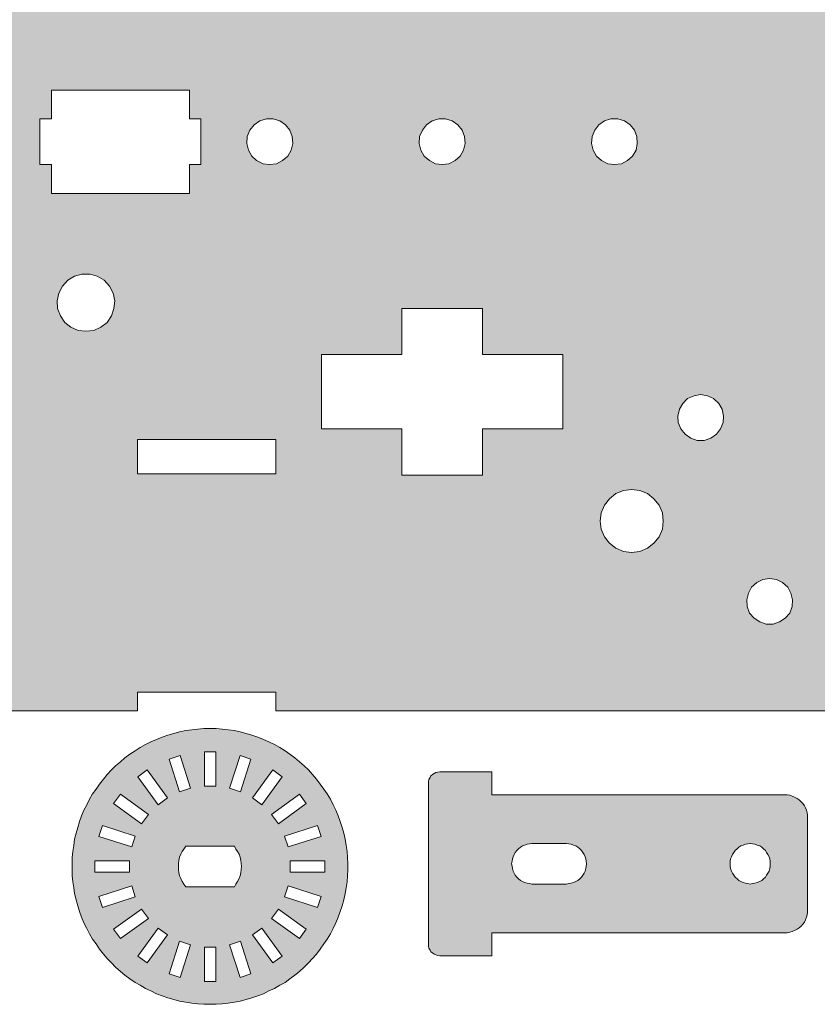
# Model space of a CAD drawing. Header units: inches. Extents: x 53 to 263, y 30 to 180.
# Tile 2 of 4: x 148 to 218, y 30 to 115. Entities that reach past the tile are written whole.
import ezdxf

# ---------------------------------------------------------------- set-up
doc = ezdxf.new("R2010")
doc.units = ezdxf.units.IN
doc.header["$MEASUREMENT"] = 0
doc.layers.add('Layer 1', color=7, linetype='Continuous')

msp = doc.modelspace()

# ---------------------------------------------------------------- hatches: boundary and pattern name
at = {"layer": 'Layer 1', "true_color": 0x231f20}
h = msp.add_hatch(color=250, dxfattribs=at)
h.dxf.hatch_style = 2
h.paths.add_polyline_path([(262.537, 108.268), (262.431, 111.901), (262.22, 115.535), (261.937, 119.133), (261.585, 122.731), (261.161, 126.224), (260.667, 129.716), (260.068, 133.138), (259.433, 136.454), (258.692, 139.735), (257.881, 142.91), (257.034, 146.015), (256.081, 148.978), (255.094, 151.871), (254.035, 154.658), (252.906, 157.304), (251.742, 159.808), (250.507, 162.207), (249.237, 164.465), (247.932, 166.546), (246.556, 168.522), (245.145, 170.321), (243.699, 171.944), (242.217, 173.461), (240.7, 174.766), (239.183, 175.895), (237.596, 176.883), (236.044, 177.694), (234.421, 178.294), (232.833, 178.753), (231.211, 179.035), (229.588, 179.105), (229.588, 154.129), (170.603, 154.129), (170.603, 152.506), (158.574, 152.506), (158.574, 154.129), (65.581, 154.129), (64.805, 154.023), (64.029, 153.741), (63.253, 153.317), (62.477, 152.682), (61.736, 151.871), (60.995, 150.883), (60.254, 149.754), (59.549, 148.449), (58.879, 146.967), (58.208, 145.344), (57.573, 143.581), (56.974, 141.676), (56.409, 139.629), (55.845, 137.442), (55.351, 135.149), (54.892, 132.75), (54.469, 130.21), (54.081, 127.635), (53.728, 124.919), (53.446, 122.167), (53.164, 119.345), (52.952, 116.452), (52.811, 113.524), (52.67, 110.596), (52.599, 107.597), (52.599, 104.599), (52.599, 101.635), (52.67, 98.637), (52.811, 95.709), (52.952, 92.781), (53.164, 89.888), (53.446, 87.066), (53.728, 84.314), (54.081, 81.597), (54.469, 79.022), (54.892, 76.482), (55.351, 74.083), (55.845, 71.79), (56.409, 69.603), (56.974, 67.557), (57.573, 65.652), (58.208, 63.888), (58.879, 62.265), (59.549, 60.784), (60.254, 59.478), (60.995, 58.314), (61.736, 57.362), (62.477, 56.55), (63.253, 55.915), (64.029, 55.492), (64.805, 55.21), (65.581, 55.104), (158.574, 55.104), (158.574, 56.727), (170.603, 56.727), (170.603, 55.104), (229.588, 55.104), (229.588, 30.127), (231.211, 30.198), (232.833, 30.48), (234.421, 30.903), (236.044, 31.538), (237.596, 32.35), (239.183, 33.337), (240.7, 34.466), (242.217, 35.772), (243.699, 37.253), (245.145, 38.911), (246.556, 40.711), (247.932, 42.686), (249.237, 44.768), (250.507, 47.025), (251.742, 49.424), (252.906, 51.929), (254.035, 54.575), (255.094, 57.362), (256.081, 60.219), (257.034, 63.218), (257.881, 66.322), (258.692, 69.497), (259.433, 72.778), (260.068, 76.094), (260.667, 79.516), (261.161, 82.973), (261.585, 86.501), (261.937, 90.064), (262.22, 93.698), (262.431, 97.296), (262.537, 100.965), (262.572, 104.599)])
h.paths.add_polyline_path([(56.656, 119.556), (56.868, 120.121), (57.221, 120.579), (57.714, 120.932), (58.279, 121.109), (58.879, 121.109), (59.443, 120.932), (59.937, 120.579), (60.325, 120.121), (60.537, 119.556), (60.572, 118.957), (60.466, 118.392), (60.149, 117.863), (59.725, 117.475), (59.161, 117.193), (58.596, 117.122), (57.997, 117.193), (57.468, 117.475), (57.009, 117.863), (56.727, 118.392), (56.586, 118.957)])
h.paths.add_polyline_path([(59.902, 110.878), (59.549, 110.455), (59.09, 110.208), (58.596, 110.102), (58.067, 110.208), (57.609, 110.455), (57.291, 110.878), (57.115, 111.337), (57.115, 111.866), (57.291, 112.36), (57.609, 112.748), (58.067, 113.03), (58.596, 113.101), (59.09, 113.03), (59.549, 112.748), (59.902, 112.36), (60.078, 111.866), (60.078, 111.337)])
h.paths.add_polyline_path([(60.078, 97.861), (60.078, 97.367), (59.902, 96.873), (59.549, 96.449), (59.09, 96.203), (58.596, 96.132), (58.067, 96.203), (57.609, 96.449), (57.291, 96.873), (57.115, 97.367), (57.115, 97.861), (57.291, 98.354), (57.609, 98.778), (58.067, 99.025), (58.596, 99.131), (59.09, 99.025), (59.549, 98.778), (59.902, 98.354)])
h.paths.add_polyline_path([(57.468, 88.477), (57.009, 88.865), (56.727, 89.394), (56.586, 89.958), (56.656, 90.558), (56.868, 91.122), (57.221, 91.581), (57.714, 91.934), (58.279, 92.075), (58.879, 92.075), (59.443, 91.934), (59.937, 91.581), (60.325, 91.122), (60.537, 90.558), (60.572, 89.958), (60.466, 89.394), (60.149, 88.865), (59.725, 88.477), (59.161, 88.194), (58.596, 88.124), (57.997, 88.194)])
h.paths.add_polyline_path([(61.454, 77.399), (61.136, 76.87), (60.713, 76.447), (60.184, 76.2), (59.584, 76.129), (58.984, 76.2), (58.455, 76.447), (58.032, 76.87), (57.714, 77.399), (57.609, 77.964), (57.644, 78.564), (57.856, 79.128), (58.244, 79.587), (58.737, 79.904), (59.302, 80.081), (59.902, 80.081), (60.466, 79.904), (60.96, 79.587), (61.313, 79.128), (61.524, 78.564), (61.595, 77.964)])
h.paths.add_polyline_path([(61.524, 130.669), (61.313, 130.104), (60.96, 129.646), (60.466, 129.328), (59.902, 129.152), (59.302, 129.152), (58.737, 129.328), (58.244, 129.646), (57.856, 130.104), (57.644, 130.669), (57.609, 131.269), (57.714, 131.833), (58.032, 132.362), (58.455, 132.75), (58.984, 133.032), (59.584, 133.103), (60.184, 133.032), (60.713, 132.75), (61.136, 132.362), (61.454, 131.833), (61.595, 131.269)])
h.paths.add_polyline_path([(246.204, 157.974), (246.415, 158.468), (246.733, 158.856), (247.191, 159.103), (247.685, 159.209), (248.214, 159.103), (248.673, 158.856), (248.991, 158.468), (249.167, 157.974), (249.167, 157.445), (248.991, 156.951), (248.673, 156.563), (248.214, 156.316), (247.685, 156.21), (247.191, 156.316), (246.733, 156.563), (246.415, 156.951), (246.204, 157.445)])
h.paths.add_polyline_path([(243.064, 164.218), (243.24, 164.712), (243.593, 165.1), (244.016, 165.382), (244.546, 165.453), (245.075, 165.382), (245.498, 165.1), (245.851, 164.712), (246.027, 164.218), (246.027, 163.689), (245.851, 163.195), (245.498, 162.807), (245.075, 162.56), (244.546, 162.454), (244.016, 162.56), (243.593, 162.807), (243.24, 163.195), (243.064, 163.689)])
h.paths.add_polyline_path([(234.139, 168.734), (234.35, 169.228), (234.703, 169.616), (235.162, 169.827), (235.691, 169.898), (236.185, 169.792), (236.608, 169.51), (236.926, 169.086), (250.437, 142.275), (250.578, 141.781), (250.543, 141.287), (250.331, 140.794), (249.978, 140.406), (249.52, 140.194), (248.991, 140.123), (248.497, 140.229), (248.073, 140.511), (247.756, 140.935), (234.244, 167.746), (234.103, 168.24)])
h.paths.add_polyline_path([(250.825, 135.925), (251.248, 135.572), (251.495, 135.114), (251.601, 134.62), (251.601, 74.612), (251.495, 74.119), (251.248, 73.66), (250.825, 73.307), (250.366, 73.131), (249.837, 73.131), (249.343, 73.307), (248.955, 73.66), (248.673, 74.119), (248.602, 74.612), (248.602, 134.62), (248.673, 135.114), (248.955, 135.572), (249.343, 135.925), (249.837, 136.102), (250.366, 136.102)])
h.paths.add_polyline_path([(246.944, 127.882), (246.662, 127.353), (246.204, 126.965), (245.674, 126.718), (245.075, 126.612), (244.51, 126.718), (243.946, 126.965), (243.522, 127.353), (243.24, 127.882), (243.099, 128.482), (243.134, 129.046), (243.346, 129.611), (243.734, 130.069), (244.228, 130.422), (244.792, 130.598), (245.392, 130.598), (245.957, 130.422), (246.451, 130.069), (246.803, 129.611), (247.05, 129.046), (247.086, 128.482)])
h.paths.add_polyline_path([(247.086, 80.751), (247.05, 80.186), (246.803, 79.622), (246.451, 79.163), (245.957, 78.811), (245.392, 78.634), (244.792, 78.634), (244.228, 78.811), (243.734, 79.163), (243.346, 79.622), (243.134, 80.186), (243.099, 80.751), (243.24, 81.351), (243.522, 81.844), (243.946, 82.268), (244.51, 82.515), (245.075, 82.621), (245.674, 82.515), (246.204, 82.268), (246.662, 81.844), (246.944, 81.351)])
h.paths.add_polyline_path([(238.442, 152.576), (238.442, 152.047), (238.266, 151.553), (237.949, 151.165), (237.49, 150.883), (236.996, 150.812), (236.467, 150.883), (236.008, 151.165), (235.691, 151.553), (235.514, 152.047), (235.514, 152.576), (235.691, 153.07), (236.008, 153.458), (236.467, 153.705), (236.996, 153.811), (237.49, 153.705), (237.949, 153.458), (238.266, 153.07)])
h.paths.add_polyline_path([(232.339, 158.821), (232.516, 159.314), (232.869, 159.703), (233.327, 159.985), (233.821, 160.055), (234.35, 159.985), (234.809, 159.703), (235.126, 159.314), (235.303, 158.821), (235.303, 158.291), (235.126, 157.797), (234.809, 157.409), (234.35, 157.162), (233.821, 157.057), (233.327, 157.162), (232.869, 157.409), (232.516, 157.797), (232.339, 158.291)])
h.paths.add_polyline_path([(225.072, 147.602), (234.103, 147.602), (234.103, 143.122), (225.072, 143.122)])
h.paths.add_polyline_path([(225.072, 139.629), (234.103, 139.629), (234.103, 135.114), (225.072, 135.114)])
h.paths.add_polyline_path([(225.072, 131.621), (234.103, 131.621), (234.103, 127.106), (225.072, 127.106)])
h.paths.add_polyline_path([(158.574, 133.526), (170.603, 133.526), (170.603, 130.528), (158.574, 130.528)])
h.paths.add_polyline_path([(151.73, 119.451), (152.047, 120.05), (152.506, 120.544), (153.106, 120.897), (153.741, 121.109), (154.446, 121.109), (155.081, 120.897), (155.681, 120.544), (156.139, 120.05), (156.457, 119.451), (156.598, 118.78), (156.528, 118.11), (156.316, 117.475), (155.928, 116.911), (155.399, 116.487), (154.764, 116.205), (154.093, 116.099), (153.423, 116.205), (152.788, 116.487), (152.259, 116.911), (151.871, 117.475), (151.624, 118.11), (151.589, 118.78)])
h.paths.add_polyline_path([(112.995, 149.825), (113.312, 150.283), (113.771, 150.636), (114.3, 150.848), (114.864, 150.848), (115.429, 150.636), (115.887, 150.283), (116.205, 149.825), (116.346, 149.26), (116.276, 148.696), (116.064, 148.167), (115.676, 147.743), (115.147, 147.461), (114.582, 147.355), (114.018, 147.461), (113.524, 147.743), (113.136, 148.167), (112.889, 148.696), (112.854, 149.26)])
h.paths.add_polyline_path([(65.652, 149.543), (65.864, 150.107), (66.216, 150.566), (66.71, 150.918), (67.275, 151.095), (67.874, 151.095), (68.439, 150.918), (68.933, 150.566), (69.321, 150.107), (69.532, 149.543), (69.568, 148.978), (69.462, 148.378), (69.144, 147.884), (68.721, 147.461), (68.192, 147.214), (67.592, 147.108), (66.993, 147.214), (66.463, 147.461), (66.04, 147.884), (65.722, 148.378), (65.581, 148.978)])
h.paths.add_polyline_path([(69.532, 59.655), (69.321, 59.126), (68.933, 58.632), (68.439, 58.314), (67.874, 58.138), (67.275, 58.138), (66.71, 58.314), (66.216, 58.632), (65.864, 59.126), (65.652, 59.655), (65.581, 60.254), (65.722, 60.854), (66.04, 61.348), (66.463, 61.771), (66.993, 62.018), (67.592, 62.124), (68.192, 62.018), (68.721, 61.771), (69.144, 61.348), (69.462, 60.854), (69.568, 60.254)])
h.paths.add_polyline_path([(71.579, 84.349), (71.402, 83.855), (71.049, 83.467), (70.591, 83.22), (70.097, 83.114), (69.568, 83.22), (69.109, 83.467), (68.792, 83.855), (68.615, 84.349), (68.615, 84.878), (68.792, 85.372), (69.109, 85.76), (69.568, 86.007), (70.097, 86.113), (70.591, 86.007), (71.049, 85.76), (71.402, 85.372), (71.579, 84.878)])
h.paths.add_polyline_path([(71.579, 124.354), (71.402, 123.86), (71.049, 123.472), (70.591, 123.19), (70.097, 123.119), (69.568, 123.19), (69.109, 123.472), (68.792, 123.86), (68.615, 124.354), (68.615, 124.883), (68.792, 125.377), (69.109, 125.765), (69.568, 126.012), (70.097, 126.118), (70.591, 126.012), (71.049, 125.765), (71.402, 125.377), (71.579, 124.883)])
h.paths.add_polyline_path([(83.467, 89.394), (83.15, 88.865), (82.726, 88.477), (82.162, 88.194), (81.597, 88.124), (80.998, 88.194), (80.469, 88.477), (80.01, 88.865), (79.728, 89.394), (79.587, 89.958), (79.622, 90.558), (79.869, 91.122), (80.222, 91.581), (80.716, 91.934), (81.28, 92.075), (81.88, 92.075), (82.444, 91.934), (82.938, 91.581), (83.326, 91.122), (83.538, 90.558), (83.573, 89.958)])
h.paths.add_polyline_path([(83.467, 118.392), (83.15, 117.863), (82.726, 117.475), (82.162, 117.193), (81.597, 117.122), (80.998, 117.193), (80.469, 117.475), (80.01, 117.863), (79.728, 118.392), (79.587, 118.957), (79.622, 119.556), (79.869, 120.121), (80.222, 120.579), (80.716, 120.932), (81.28, 121.109), (81.88, 121.109), (82.444, 120.932), (82.938, 120.579), (83.326, 120.121), (83.538, 119.556), (83.573, 118.957)])
h.paths.add_polyline_path([(95.003, 61.101), (89.994, 61.101), (89.994, 70.097), (95.003, 70.097)])
h.paths.add_polyline_path([(95.003, 139.1), (89.994, 139.1), (89.994, 148.131), (95.003, 148.131)])
h.paths.add_polyline_path([(102.976, 61.101), (98.002, 61.101), (98.002, 70.097), (102.976, 70.097)])
h.paths.add_polyline_path([(102.976, 139.1), (98.002, 139.1), (98.002, 148.131), (102.976, 148.131)])
h.paths.add_polyline_path([(110.984, 61.101), (105.974, 61.101), (105.974, 70.097), (110.984, 70.097)])
h.paths.add_polyline_path([(110.984, 139.1), (105.974, 139.1), (105.974, 148.131), (110.984, 148.131)])
h.paths.add_polyline_path([(116.205, 59.408), (115.887, 58.914), (115.429, 58.561), (114.864, 58.385), (114.3, 58.385), (113.771, 58.561), (113.312, 58.914), (112.995, 59.408), (112.854, 59.972), (112.889, 60.537), (113.136, 61.066), (113.524, 61.489), (114.018, 61.771), (114.582, 61.877), (115.147, 61.771), (115.676, 61.489), (116.064, 61.066), (116.276, 60.537), (116.346, 59.972)])
h.paths.add_polyline_path([(118.075, 81.597), (118.004, 81.104), (117.722, 80.645), (117.334, 80.328), (116.84, 80.151), (116.311, 80.151), (115.852, 80.328), (115.429, 80.645), (115.182, 81.104), (115.076, 81.597), (115.076, 91.616), (115.182, 92.11), (115.429, 92.569), (115.852, 92.922), (116.311, 93.098), (116.84, 93.098), (117.334, 92.922), (117.722, 92.569), (118.004, 92.11), (118.075, 91.616)])
h.paths.add_polyline_path([(118.075, 117.616), (118.004, 117.087), (117.722, 116.664), (117.334, 116.311), (116.84, 116.134), (116.311, 116.134), (115.852, 116.311), (115.429, 116.664), (115.182, 117.087), (115.076, 117.616), (115.076, 127.6), (115.182, 128.129), (115.429, 128.587), (115.852, 128.905), (116.311, 129.081), (116.84, 129.081), (117.334, 128.905), (117.722, 128.587), (118.004, 128.129), (118.075, 127.6)])
h.paths.add_polyline_path([(126.436, 66.287), (126.118, 65.687), (125.659, 65.158), (125.095, 64.805), (124.425, 64.629), (123.754, 64.629), (123.084, 64.805), (122.52, 65.158), (122.061, 65.687), (121.744, 66.287), (121.603, 66.957), (121.638, 67.628), (121.885, 68.262), (122.273, 68.827), (122.802, 69.25), (123.402, 69.532), (124.072, 69.603), (124.778, 69.532), (125.377, 69.25), (125.906, 68.827), (126.294, 68.262), (126.541, 67.628), (126.577, 66.957)])
h.paths.add_polyline_path([(126.541, 141.605), (126.294, 140.97), (125.906, 140.406), (125.377, 139.982), (124.778, 139.7), (124.072, 139.629), (123.402, 139.7), (122.802, 139.982), (122.273, 140.406), (121.885, 140.97), (121.638, 141.605), (121.603, 142.275), (121.744, 142.946), (122.061, 143.545), (122.52, 144.039), (123.084, 144.392), (123.754, 144.604), (124.425, 144.604), (125.095, 144.392), (125.659, 144.039), (126.118, 143.545), (126.436, 142.946), (126.577, 142.275)])
h.paths.add_polyline_path([(130.175, 59.408), (129.893, 58.914), (129.434, 58.561), (128.87, 58.385), (128.305, 58.385), (127.741, 58.561), (127.318, 58.914), (127, 59.408), (126.859, 59.972), (126.894, 60.537), (127.141, 61.066), (127.529, 61.489), (128.023, 61.771), (128.587, 61.877), (129.152, 61.771), (129.646, 61.489), (130.069, 61.066), (130.281, 60.537), (130.316, 59.972)])
h.paths.add_polyline_path([(130.281, 148.696), (130.069, 148.167), (129.646, 147.743), (129.152, 147.461), (128.587, 147.355), (128.023, 147.461), (127.529, 147.743), (127.141, 148.167), (126.894, 148.696), (126.859, 149.26), (127, 149.825), (127.318, 150.283), (127.741, 150.636), (128.305, 150.848), (128.87, 150.848), (129.434, 150.636), (129.893, 150.283), (130.175, 149.825), (130.316, 149.26)])
h.paths.add_polyline_path([(140.547, 59.655), (140.335, 59.126), (139.947, 58.632), (139.453, 58.314), (138.889, 58.138), (138.289, 58.138), (137.724, 58.314), (137.231, 58.632), (136.843, 59.126), (136.631, 59.655), (136.596, 60.254), (136.737, 60.854), (137.019, 61.348), (137.478, 61.771), (138.007, 62.018), (138.571, 62.124), (139.171, 62.018), (139.7, 61.771), (140.159, 61.348), (140.441, 60.854), (140.582, 60.254)])
h.paths.add_polyline_path([(140.441, 148.378), (140.159, 147.884), (139.7, 147.461), (139.171, 147.214), (138.571, 147.108), (138.007, 147.214), (137.478, 147.461), (137.019, 147.884), (136.737, 148.378), (136.596, 148.978), (136.631, 149.543), (136.843, 150.107), (137.231, 150.566), (137.724, 150.918), (138.289, 151.095), (138.889, 151.095), (139.453, 150.918), (139.947, 150.566), (140.335, 150.107), (140.547, 149.543), (140.582, 148.978)])
h.paths.add_polyline_path([(146.544, 59.655), (146.332, 59.126), (145.944, 58.632), (145.45, 58.314), (144.886, 58.138), (144.286, 58.138), (143.722, 58.314), (143.228, 58.632), (142.84, 59.126), (142.628, 59.655), (142.593, 60.254), (142.734, 60.854), (143.016, 61.348), (143.475, 61.771), (144.004, 62.018), (144.604, 62.124), (145.168, 62.018), (145.732, 61.771), (146.156, 61.348), (146.438, 60.854), (146.579, 60.254)])
h.paths.add_polyline_path([(146.438, 148.378), (146.156, 147.884), (145.732, 147.461), (145.168, 147.214), (144.604, 147.108), (144.004, 147.214), (143.475, 147.461), (143.016, 147.884), (142.734, 148.378), (142.593, 148.978), (142.628, 149.543), (142.84, 150.107), (143.228, 150.566), (143.722, 150.918), (144.286, 151.095), (144.886, 151.095), (145.45, 150.918), (145.944, 150.566), (146.332, 150.107), (146.544, 149.543), (146.579, 148.978)])
h.paths.add_polyline_path([(156.528, 90.099), (156.316, 89.464), (155.928, 88.9), (155.399, 88.477), (154.764, 88.194), (154.093, 88.124), (153.423, 88.194), (152.788, 88.477), (152.259, 88.9), (151.871, 89.464), (151.624, 90.099), (151.589, 90.77), (151.73, 91.44), (152.047, 92.04), (152.506, 92.569), (153.106, 92.922), (153.741, 93.098), (154.446, 93.098), (155.081, 92.922), (155.681, 92.569), (156.139, 92.04), (156.457, 91.44), (156.598, 90.77)])
h.paths.add_polyline_path([(151.095, 100.118), (151.095, 102.623), (150.072, 102.623), (150.072, 106.609), (151.095, 106.609), (151.095, 109.114), (163.089, 109.114), (163.089, 106.609), (164.077, 106.609), (164.077, 102.623), (163.089, 102.623), (163.089, 100.118)])
h.paths.add_polyline_path([(170.603, 75.706), (158.574, 75.706), (158.574, 78.705), (170.603, 78.705)])
h.paths.add_polyline_path([(171.944, 103.893), (171.662, 103.364), (171.203, 102.976), (170.674, 102.694), (170.074, 102.623), (169.51, 102.694), (168.945, 102.976), (168.522, 103.364), (168.24, 103.893), (168.099, 104.457), (168.134, 105.057), (168.346, 105.622), (168.734, 106.08), (169.228, 106.433), (169.792, 106.609), (170.392, 106.609), (170.956, 106.433), (171.45, 106.08), (171.838, 105.622), (172.05, 105.057), (172.085, 104.457)])
h.paths.add_polyline_path([(195.58, 79.622), (188.595, 79.622), (188.595, 75.6), (181.575, 75.6), (181.575, 79.622), (174.59, 79.622), (174.59, 86.113), (181.575, 86.113), (181.575, 90.099), (188.595, 90.099), (188.595, 86.113), (195.58, 86.113)])
h.paths.add_polyline_path([(183.092, 104.457), (183.127, 105.057), (183.374, 105.622), (183.727, 106.08), (184.221, 106.433), (184.785, 106.609), (185.385, 106.609), (185.949, 106.433), (186.443, 106.08), (186.831, 105.622), (187.043, 105.057), (187.078, 104.457), (186.937, 103.893), (186.655, 103.364), (186.231, 102.976), (185.667, 102.694), (185.102, 102.623), (184.503, 102.694), (183.974, 102.976), (183.515, 103.364), (183.233, 103.893)])
h.paths.add_polyline_path([(195.58, 123.119), (188.595, 123.119), (188.595, 119.098), (181.575, 119.098), (181.575, 123.119), (174.59, 123.119), (174.59, 129.611), (181.575, 129.611), (181.575, 133.597), (188.595, 133.597), (188.595, 129.611), (195.58, 129.611)])
h.paths.add_polyline_path([(198.226, 103.893), (198.085, 104.457), (198.155, 105.057), (198.367, 105.622), (198.72, 106.08), (199.214, 106.433), (199.778, 106.609), (200.378, 106.609), (200.942, 106.433), (201.436, 106.08), (201.824, 105.622), (202.036, 105.057), (202.071, 104.457), (201.965, 103.893), (201.648, 103.364), (201.224, 102.976), (200.695, 102.694), (200.096, 102.623), (199.496, 102.694), (198.967, 102.976), (198.508, 103.364)])
h.paths.add_polyline_path([(204.258, 70.908), (203.976, 70.238), (203.517, 69.674), (202.953, 69.25), (202.283, 68.968), (201.577, 68.862), (200.872, 68.968), (200.201, 69.25), (199.637, 69.674), (199.214, 70.238), (198.931, 70.908), (198.826, 71.614), (198.931, 72.319), (199.214, 72.99), (199.637, 73.554), (200.201, 74.013), (200.872, 74.26), (201.577, 74.366), (202.283, 74.26), (202.953, 74.013), (203.517, 73.554), (203.976, 72.99), (204.258, 72.319), (204.329, 71.614)])
h.paths.add_polyline_path([(204.258, 136.913), (203.976, 136.243), (203.517, 135.678), (202.953, 135.22), (202.283, 134.973), (201.577, 134.867), (200.872, 134.973), (200.201, 135.22), (199.637, 135.678), (199.214, 136.243), (198.931, 136.913), (198.826, 137.619), (198.931, 138.324), (199.214, 138.994), (199.637, 139.559), (200.201, 139.982), (200.872, 140.264), (201.577, 140.37), (202.283, 140.264), (202.953, 139.982), (203.517, 139.559), (203.976, 138.994), (204.258, 138.324), (204.329, 137.619)])
h.paths.add_polyline_path([(209.55, 80.186), (209.303, 79.622), (208.95, 79.163), (208.456, 78.811), (207.892, 78.634), (207.292, 78.634), (206.728, 78.811), (206.234, 79.163), (205.846, 79.622), (205.634, 80.186), (205.599, 80.751), (205.74, 81.351), (206.022, 81.844), (206.446, 82.268), (207.01, 82.515), (207.574, 82.621), (208.174, 82.515), (208.703, 82.268), (209.162, 81.844), (209.444, 81.351), (209.585, 80.751)])
h.paths.add_polyline_path([(209.444, 127.882), (209.162, 127.353), (208.703, 126.965), (208.174, 126.718), (207.574, 126.612), (207.01, 126.718), (206.446, 126.965), (206.022, 127.353), (205.74, 127.882), (205.599, 128.482), (205.634, 129.046), (205.846, 129.611), (206.234, 130.069), (206.728, 130.422), (207.292, 130.598), (207.892, 130.598), (208.456, 130.422), (208.95, 130.069), (209.303, 129.611), (209.55, 129.046), (209.585, 128.482)])
h.paths.add_polyline_path([(215.547, 64.17), (215.336, 63.606), (214.947, 63.147), (214.454, 62.83), (213.889, 62.653), (213.289, 62.653), (212.725, 62.83), (212.231, 63.147), (211.843, 63.606), (211.631, 64.17), (211.596, 64.77), (211.737, 65.334), (212.019, 65.864), (212.478, 66.252), (213.007, 66.534), (213.572, 66.604), (214.171, 66.534), (214.701, 66.252), (215.159, 65.864), (215.441, 65.334), (215.582, 64.77)])
h.paths.add_polyline_path([(215.441, 143.898), (215.159, 143.369), (214.701, 142.946), (214.171, 142.699), (213.572, 142.628), (213.007, 142.699), (212.478, 142.946), (212.019, 143.369), (211.737, 143.898), (211.596, 144.462), (211.631, 145.062), (211.843, 145.627), (212.231, 146.085), (212.725, 146.403), (213.289, 146.579), (213.889, 146.579), (214.454, 146.403), (214.947, 146.085), (215.336, 145.627), (215.547, 145.062), (215.582, 144.462)])
h.paths.add_polyline_path([(222.532, 61.666), (222.321, 61.101), (221.932, 60.643), (221.474, 60.325), (220.874, 60.149), (220.274, 60.149), (219.71, 60.325), (219.216, 60.643), (218.863, 61.101), (218.652, 61.666), (218.581, 62.265), (218.722, 62.83), (219.04, 63.359), (219.463, 63.782), (219.992, 64.029), (220.592, 64.1), (221.192, 64.029), (221.721, 63.782), (222.144, 63.359), (222.462, 62.83), (222.567, 62.265)])
h.paths.add_polyline_path([(222.462, 146.368), (222.144, 145.874), (221.721, 145.45), (221.192, 145.203), (220.592, 145.097), (219.992, 145.203), (219.463, 145.45), (219.04, 145.874), (218.722, 146.368), (218.581, 146.967), (218.652, 147.567), (218.863, 148.131), (219.216, 148.59), (219.71, 148.907), (220.274, 149.084), (220.874, 149.084), (221.474, 148.907), (221.932, 148.59), (222.321, 148.131), (222.532, 147.567), (222.567, 146.967)])
h.paths.add_polyline_path([(224.402, 101.353), (224.049, 102.623), (223.873, 103.964), (223.873, 105.269), (224.049, 106.609), (224.402, 107.879), (224.931, 109.114), (225.637, 110.243), (226.448, 111.266), (227.436, 112.183), (228.529, 112.959), (229.694, 113.559), (230.964, 114.018), (232.269, 114.265), (233.574, 114.371), (234.915, 114.265), (236.22, 114.018), (237.49, 113.559), (238.654, 112.959), (239.748, 112.183), (240.7, 111.266), (241.547, 110.243), (242.252, 109.114), (242.782, 107.879), (243.134, 106.609), (243.311, 105.269), (243.311, 103.964), (243.134, 102.623), (242.782, 101.353), (242.252, 100.118), (241.547, 98.989), (240.7, 97.966), (239.748, 97.049), (238.654, 96.273), (237.49, 95.673), (236.22, 95.215), (234.915, 94.968), (233.574, 94.862), (232.269, 94.968), (230.964, 95.215), (229.694, 95.673), (228.529, 96.273), (227.436, 97.049), (226.448, 97.966), (225.637, 98.989), (224.931, 100.118)])
h.paths.add_polyline_path([(238.442, 57.185), (238.442, 56.656), (238.266, 56.162), (237.949, 55.774), (237.49, 55.492), (236.996, 55.421), (236.467, 55.492), (236.008, 55.774), (235.691, 56.162), (235.514, 56.656), (235.514, 57.185), (235.691, 57.679), (236.008, 58.067), (236.467, 58.314), (236.996, 58.42), (237.49, 58.314), (237.949, 58.067), (238.266, 57.679)])
h.paths.add_polyline_path([(225.072, 77.611), (225.072, 82.127), (234.103, 82.127), (234.103, 77.611)])
h.paths.add_polyline_path([(234.103, 74.119), (234.103, 69.603), (225.072, 69.603), (225.072, 74.119)])
h.paths.add_polyline_path([(225.072, 61.63), (225.072, 66.111), (234.103, 66.111), (234.103, 61.63)])
h.paths.add_polyline_path([(233.327, 49.248), (232.869, 49.53), (232.516, 49.918), (232.339, 50.412), (232.339, 50.941), (232.516, 51.435), (232.869, 51.823), (233.327, 52.07), (233.821, 52.176), (234.35, 52.07), (234.809, 51.823), (235.126, 51.435), (235.303, 50.941), (235.303, 50.412), (235.126, 49.918), (234.809, 49.53), (234.35, 49.248), (233.821, 49.177)])
h.paths.add_polyline_path([(246.027, 45.014), (245.851, 44.521), (245.498, 44.133), (245.075, 43.85), (244.546, 43.78), (244.016, 43.85), (243.593, 44.133), (243.24, 44.521), (243.064, 45.014), (243.064, 45.544), (243.24, 46.002), (243.593, 46.426), (244.016, 46.672), (244.546, 46.778), (245.075, 46.672), (245.498, 46.426), (245.851, 46.002), (246.027, 45.544)])
h.paths.add_polyline_path([(249.167, 51.259), (248.991, 50.765), (248.673, 50.377), (248.214, 50.094), (247.685, 50.024), (247.191, 50.094), (246.733, 50.377), (246.415, 50.765), (246.204, 51.259), (246.204, 51.788), (246.415, 52.282), (246.733, 52.67), (247.191, 52.917), (247.685, 53.022), (248.214, 52.917), (248.673, 52.67), (248.991, 52.282), (249.167, 51.788)])
h.paths.add_polyline_path([(236.926, 40.146), (236.608, 39.723), (236.185, 39.441), (235.691, 39.335), (235.162, 39.37), (234.703, 39.617), (234.35, 40.005), (234.139, 40.464), (234.103, 40.993), (234.244, 41.487), (247.756, 68.298), (248.073, 68.721), (248.497, 69.003), (248.991, 69.109), (249.52, 69.039), (249.978, 68.827), (250.331, 68.439), (250.543, 67.945), (250.578, 67.451), (250.437, 66.922)])
h.paths.add_polyline_path([(252.307, 57.503), (252.13, 57.009), (251.813, 56.621), (251.354, 56.374), (250.86, 56.268), (250.331, 56.374), (249.872, 56.621), (249.555, 57.009), (249.379, 57.503), (249.379, 58.032), (249.555, 58.526), (249.872, 58.914), (250.331, 59.196), (250.86, 59.267), (251.354, 59.196), (251.813, 58.914), (252.13, 58.526), (252.307, 58.032)])
h.paths.add_polyline_path([(252.307, 151.201), (252.13, 150.707), (251.813, 150.319), (251.354, 150.036), (250.86, 149.966), (250.331, 150.036), (249.872, 150.319), (249.555, 150.707), (249.379, 151.201), (249.379, 151.73), (249.555, 152.224), (249.872, 152.612), (250.331, 152.859), (250.86, 152.964), (251.354, 152.859), (251.813, 152.612), (252.13, 152.224), (252.307, 151.73)])
h.paths.add_polyline_path([(260.562, 97.367), (260.385, 96.873), (260.068, 96.449), (259.609, 96.203), (259.08, 96.132), (258.586, 96.203), (258.127, 96.449), (257.775, 96.873), (257.598, 97.367), (257.598, 97.861), (257.775, 98.354), (258.127, 98.778), (258.586, 99.025), (259.08, 99.131), (259.609, 99.025), (260.068, 98.778), (260.385, 98.354), (260.562, 97.861)])
h.paths.add_polyline_path([(260.562, 111.337), (260.385, 110.878), (260.068, 110.455), (259.609, 110.208), (259.08, 110.102), (258.586, 110.208), (258.127, 110.455), (257.775, 110.878), (257.598, 111.337), (257.598, 111.866), (257.775, 112.36), (258.127, 112.748), (258.586, 113.03), (259.08, 113.101), (259.609, 113.03), (260.068, 112.748), (260.385, 112.36), (260.562, 111.866)])
h = msp.add_hatch(color=250, dxfattribs=at)
h.dxf.hatch_style = 2
h.paths.add_polyline_path([(176.847, 42.333), (176.812, 42.862), (176.742, 43.392), (176.636, 43.921), (176.53, 44.45), (176.389, 44.944), (176.212, 45.473), (176.036, 45.967), (175.824, 46.461), (175.613, 46.919), (175.366, 47.413), (175.084, 47.872), (174.801, 48.295), (174.484, 48.719), (174.166, 49.142), (173.814, 49.565), (173.461, 49.953), (173.073, 50.306), (172.685, 50.659), (172.261, 51.012), (171.838, 51.329), (171.415, 51.611), (170.956, 51.894), (170.497, 52.176), (170.004, 52.387), (169.545, 52.599), (169.051, 52.811), (168.522, 52.987), (168.028, 53.128), (167.499, 53.269), (167.005, 53.375), (166.476, 53.446), (165.947, 53.516), (165.418, 53.552), (164.888, 53.552), (164.359, 53.552), (163.83, 53.516), (163.301, 53.446), (162.772, 53.375), (162.243, 53.269), (161.749, 53.128), (161.219, 52.987), (160.726, 52.811), (160.232, 52.599), (159.738, 52.387), (159.279, 52.176), (158.821, 51.894), (158.362, 51.611), (157.903, 51.329), (157.48, 51.012), (157.092, 50.659), (156.669, 50.306), (156.316, 49.953), (155.928, 49.565), (155.61, 49.142), (155.257, 48.719), (154.975, 48.295), (154.658, 47.872), (154.411, 47.413), (154.164, 46.919), (153.917, 46.461), (153.705, 45.967), (153.529, 45.473), (153.388, 44.944), (153.247, 44.45), (153.106, 43.921), (153.035, 43.392), (152.964, 42.862), (152.894, 42.333), (152.894, 41.804), (152.894, 41.275), (152.894, 40.746), (152.964, 40.217), (153.035, 39.687), (153.106, 39.194), (153.247, 38.664), (153.388, 38.135), (153.529, 37.641), (153.705, 37.147), (153.917, 36.654), (154.164, 36.16), (154.411, 35.701), (154.658, 35.243), (154.975, 34.819), (155.257, 34.361), (155.61, 33.937), (155.928, 33.549), (156.316, 33.161), (156.669, 32.808), (157.092, 32.42), (157.48, 32.103), (157.903, 31.785), (158.362, 31.468), (158.821, 31.221), (159.279, 30.939), (159.738, 30.727), (160.232, 30.48), (160.726, 30.304), (161.219, 30.127), (161.749, 29.986), (162.243, 29.845), (162.772, 29.739), (163.301, 29.669), (163.83, 29.598), (164.359, 29.563), (164.888, 29.563), (165.418, 29.563), (165.947, 29.598), (166.476, 29.669), (167.005, 29.739), (167.499, 29.845), (168.028, 29.986), (168.522, 30.127), (169.051, 30.304), (169.545, 30.48), (170.004, 30.727), (170.497, 30.939), (170.956, 31.221), (171.415, 31.468), (171.838, 31.785), (172.261, 32.103), (172.685, 32.42), (173.073, 32.808), (173.461, 33.161), (173.814, 33.549), (174.166, 33.937), (174.484, 34.361), (174.801, 34.819), (175.084, 35.243), (175.366, 35.701), (175.613, 36.16), (175.824, 36.654), (176.036, 37.147), (176.212, 37.641), (176.389, 38.135), (176.53, 38.664), (176.636, 39.194), (176.742, 39.687), (176.812, 40.217), (176.847, 40.746), (176.883, 41.275), (176.883, 41.804)])
h.paths.add_polyline_path([(157.092, 47.837), (159.526, 46.073), (158.926, 45.261), (156.492, 47.025)])
h.paths.add_polyline_path([(155.54, 45.12), (158.362, 44.203), (158.08, 43.251), (155.222, 44.168)])
h.paths.add_polyline_path([(154.869, 41.063), (154.869, 42.051), (157.868, 42.051), (157.868, 41.063)])
h.paths.add_polyline_path([(155.54, 37.994), (155.222, 38.947), (158.08, 39.864), (158.362, 38.911)])
h.paths.add_polyline_path([(157.092, 35.278), (156.492, 36.089), (158.926, 37.853), (159.526, 37.042)])
h.paths.add_polyline_path([(159.42, 33.161), (158.609, 33.761), (160.373, 36.195), (161.184, 35.595)])
h.paths.add_polyline_path([(160.373, 46.919), (158.609, 49.354), (159.42, 49.953), (161.184, 47.519)])
h.paths.add_polyline_path([(164.394, 51.541), (165.382, 51.541), (165.382, 48.542), (164.394, 48.542)])
h.paths.add_polyline_path([(162.278, 51.223), (163.195, 48.366), (162.243, 48.048), (161.325, 50.906)])
h.paths.add_polyline_path([(162.278, 31.891), (161.325, 32.209), (162.243, 35.066), (163.195, 34.749)])
h.paths.add_polyline_path([(165.382, 31.538), (164.394, 31.538), (164.394, 34.537), (165.382, 34.537)])
h.paths.add_polyline_path([(162.772, 39.793), (162.595, 40.005), (162.454, 40.252), (162.348, 40.499), (162.243, 40.746), (162.172, 41.028), (162.137, 41.275), (162.137, 41.557), (162.137, 41.839), (162.172, 42.086), (162.243, 42.369), (162.348, 42.616), (162.454, 42.862), (162.595, 43.074), (162.772, 43.321), (167.005, 43.321), (167.146, 43.074), (167.287, 42.862), (167.428, 42.616), (167.499, 42.369), (167.569, 42.086), (167.605, 41.839), (167.64, 41.557), (167.605, 41.275), (167.569, 41.028), (167.499, 40.746), (167.428, 40.499), (167.287, 40.252), (167.146, 40.005), (167.005, 39.793)])
h.paths.add_polyline_path([(167.499, 31.891), (166.582, 34.749), (167.534, 35.066), (168.451, 32.209)])
h.paths.add_polyline_path([(167.534, 48.048), (166.582, 48.366), (167.499, 51.223), (168.451, 50.906)])
h.paths.add_polyline_path([(174.237, 45.12), (174.554, 44.168), (171.697, 43.251), (171.379, 44.203)])
h.paths.add_polyline_path([(172.685, 47.837), (173.249, 47.025), (170.85, 45.261), (170.251, 46.073)])
h.paths.add_polyline_path([(170.356, 49.953), (171.168, 49.354), (169.404, 46.919), (168.593, 47.519)])
h.paths.add_polyline_path([(170.356, 33.161), (168.593, 35.595), (169.404, 36.195), (171.168, 33.761)])
h.paths.add_polyline_path([(172.685, 35.278), (170.251, 37.042), (170.85, 37.853), (173.249, 36.089)])
h.paths.add_polyline_path([(174.237, 37.994), (171.379, 38.911), (171.697, 39.864), (174.554, 38.947)])
h.paths.add_polyline_path([(174.872, 41.063), (171.873, 41.063), (171.873, 42.051), (174.872, 42.051)])
h = msp.add_hatch(color=250, dxfattribs=at)
h.dxf.hatch_style = 2
h.paths.add_polyline_path([(216.852, 46.237), (216.782, 46.449), (216.711, 46.661), (216.606, 46.837), (216.464, 47.049), (216.323, 47.19), (216.147, 47.366), (215.971, 47.472), (215.759, 47.578), (215.547, 47.684), (215.336, 47.754), (215.124, 47.79), (214.912, 47.79), (189.406, 47.79), (189.406, 49.8), (184.891, 49.8), (184.714, 49.765), (184.538, 49.73), (184.397, 49.659), (184.256, 49.554), (184.115, 49.448), (184.044, 49.307), (183.938, 49.13), (183.903, 48.954), (183.903, 48.777), (183.903, 34.772), (183.903, 34.631), (183.938, 34.455), (184.044, 34.278), (184.115, 34.137), (184.256, 34.031), (184.397, 33.925), (184.538, 33.855), (184.714, 33.82), (184.891, 33.784), (189.406, 33.784), (189.406, 35.795), (214.912, 35.795), (215.124, 35.795), (215.336, 35.83), (215.547, 35.901), (215.759, 35.972), (215.971, 36.113), (216.147, 36.219), (216.323, 36.36), (216.464, 36.536), (216.606, 36.712), (216.711, 36.924), (216.782, 37.136), (216.852, 37.347), (216.888, 37.559), (216.888, 37.806), (216.888, 45.779), (216.888, 46.026)])
h.paths.add_polyline_path([(197.626, 41.581), (197.591, 41.369), (197.52, 41.157), (197.45, 40.981), (197.344, 40.805), (197.203, 40.628), (197.062, 40.487), (196.885, 40.346), (196.709, 40.24), (196.532, 40.17), (196.321, 40.099), (196.109, 40.064), (195.897, 40.029), (192.899, 40.029), (192.687, 40.064), (192.476, 40.099), (192.264, 40.17), (192.087, 40.24), (191.911, 40.346), (191.735, 40.487), (191.594, 40.628), (191.452, 40.805), (191.347, 40.981), (191.276, 41.157), (191.206, 41.369), (191.17, 41.581), (191.135, 41.792), (191.17, 42.004), (191.206, 42.216), (191.276, 42.392), (191.347, 42.604), (191.452, 42.78), (191.594, 42.957), (191.735, 43.098), (191.911, 43.239), (192.087, 43.345), (192.264, 43.415), (192.476, 43.486), (192.687, 43.521), (192.899, 43.556), (195.897, 43.556), (196.109, 43.521), (196.321, 43.486), (196.532, 43.415), (196.709, 43.345), (196.885, 43.239), (197.062, 43.098), (197.203, 42.957), (197.344, 42.78), (197.45, 42.604), (197.52, 42.392), (197.591, 42.216), (197.626, 42.004), (197.661, 41.792)])
h.paths.add_polyline_path([(213.642, 41.792), (213.642, 41.581), (213.607, 41.369), (213.536, 41.157), (213.431, 40.981), (213.325, 40.805), (213.219, 40.628), (213.042, 40.487), (212.901, 40.346), (212.725, 40.24), (212.513, 40.17), (212.302, 40.099), (212.09, 40.064), (211.878, 40.029), (211.702, 40.064), (211.49, 40.099), (211.279, 40.17), (211.067, 40.24), (210.891, 40.346), (210.749, 40.487), (210.573, 40.628), (210.467, 40.805), (210.361, 40.981), (210.256, 41.157), (210.185, 41.369), (210.15, 41.581), (210.15, 41.792), (210.15, 42.004), (210.185, 42.216), (210.256, 42.392), (210.361, 42.604), (210.467, 42.78), (210.573, 42.957), (210.749, 43.098), (210.891, 43.239), (211.067, 43.345), (211.279, 43.415), (211.49, 43.486), (211.702, 43.521), (211.878, 43.556), (212.09, 43.521), (212.302, 43.486), (212.513, 43.415), (212.725, 43.345), (212.901, 43.239), (213.042, 43.098), (213.219, 42.957), (213.325, 42.78), (213.431, 42.604), (213.536, 42.392), (213.607, 42.216), (213.642, 42.004)])

# ---------------------------------------------------------------- linework, layer by layer
at = {"layer": 'Layer 1', "lineweight": 0}
for points in [[(151.095, 100.118), (151.095, 102.623), (150.072, 102.623), (150.072, 106.609), (151.095, 106.609), (151.095, 109.114), (163.089, 109.114), (163.089, 106.609), (164.077, 106.609), (164.077, 102.623), (163.089, 102.623), (163.089, 100.118), (151.095, 100.118)], [(171.944, 103.893), (171.662, 103.364), (171.203, 102.976), (170.674, 102.694), (170.074, 102.623), (169.51, 102.694), (168.945, 102.976), (168.522, 103.364), (168.24, 103.893), (168.099, 104.457), (168.134, 105.057), (168.346, 105.622), (168.734, 106.08), (169.228, 106.433), (169.792, 106.609), (170.392, 106.609), (170.956, 106.433), (171.45, 106.08), (171.838, 105.622), (172.05, 105.057), (172.085, 104.457), (171.944, 103.893)], [(183.092, 104.457), (183.127, 105.057), (183.374, 105.622), (183.727, 106.08), (184.221, 106.433), (184.785, 106.609), (185.385, 106.609), (185.949, 106.433), (186.443, 106.08), (186.831, 105.622), (187.043, 105.057), (187.078, 104.457), (186.937, 103.893), (186.655, 103.364), (186.231, 102.976), (185.667, 102.694), (185.102, 102.623), (184.503, 102.694), (183.974, 102.976), (183.515, 103.364), (183.233, 103.893), (183.092, 104.457)], [(198.226, 103.893), (198.085, 104.457), (198.155, 105.057), (198.367, 105.622), (198.72, 106.08), (199.214, 106.433), (199.778, 106.609), (200.378, 106.609), (200.942, 106.433), (201.436, 106.08), (201.824, 105.622), (202.036, 105.057), (202.071, 104.457), (201.965, 103.893), (201.648, 103.364), (201.224, 102.976), (200.695, 102.694), (200.096, 102.623), (199.496, 102.694), (198.967, 102.976), (198.508, 103.364), (198.226, 103.893)], [(156.528, 90.099), (156.316, 89.464), (155.928, 88.9), (155.399, 88.477), (154.764, 88.194), (154.093, 88.124), (153.423, 88.194), (152.788, 88.477), (152.259, 88.9), (151.871, 89.464), (151.624, 90.099), (151.589, 90.77), (151.73, 91.44), (152.047, 92.04), (152.506, 92.569), (153.106, 92.922), (153.741, 93.098), (154.446, 93.098), (155.081, 92.922), (155.681, 92.569), (156.139, 92.04), (156.457, 91.44), (156.598, 90.77), (156.528, 90.099)], [(195.58, 79.622), (188.595, 79.622), (188.595, 75.6), (181.575, 75.6), (181.575, 79.622), (174.59, 79.622), (174.59, 86.113), (181.575, 86.113), (181.575, 90.099), (188.595, 90.099), (188.595, 86.113), (195.58, 86.113), (195.58, 79.622)], [(209.55, 80.186), (209.303, 79.622), (208.95, 79.163), (208.456, 78.811), (207.892, 78.634), (207.292, 78.634), (206.728, 78.811), (206.234, 79.163), (205.846, 79.622), (205.634, 80.186), (205.599, 80.751), (205.74, 81.351), (206.022, 81.844), (206.446, 82.268), (207.01, 82.515), (207.574, 82.621), (208.174, 82.515), (208.703, 82.268), (209.162, 81.844), (209.444, 81.351), (209.585, 80.751), (209.55, 80.186)], [(170.603, 75.706), (158.574, 75.706), (158.574, 78.705), (170.603, 78.705), (170.603, 75.706)], [(204.258, 70.908), (203.976, 70.238), (203.517, 69.674), (202.953, 69.25), (202.283, 68.968), (201.577, 68.862), (200.872, 68.968), (200.201, 69.25), (199.637, 69.674), (199.214, 70.238), (198.931, 70.908), (198.826, 71.614), (198.931, 72.319), (199.214, 72.99), (199.637, 73.554), (200.201, 74.013), (200.872, 74.26), (201.577, 74.366), (202.283, 74.26), (202.953, 74.013), (203.517, 73.554), (203.976, 72.99), (204.258, 72.319), (204.329, 71.614), (204.258, 70.908)], [(215.547, 64.17), (215.336, 63.606), (214.947, 63.147), (214.454, 62.83), (213.889, 62.653), (213.289, 62.653), (212.725, 62.83), (212.231, 63.147), (211.843, 63.606), (211.631, 64.17), (211.596, 64.77), (211.737, 65.334), (212.019, 65.864), (212.478, 66.252), (213.007, 66.534), (213.572, 66.604), (214.171, 66.534), (214.701, 66.252), (215.159, 65.864), (215.441, 65.334), (215.582, 64.77), (215.547, 64.17)], [(65.581, 55.104), (158.574, 55.104), (158.574, 56.727), (170.603, 56.727), (170.603, 55.104), (229.588, 55.104)], [(176.847, 42.333), (176.812, 42.862), (176.742, 43.392), (176.636, 43.921), (176.53, 44.45), (176.389, 44.944), (176.212, 45.473), (176.036, 45.967), (175.824, 46.461), (175.613, 46.919), (175.366, 47.413), (175.084, 47.872), (174.801, 48.295), (174.484, 48.719), (174.166, 49.142), (173.814, 49.565), (173.461, 49.953), (173.073, 50.306), (172.685, 50.659), (172.261, 51.012), (171.838, 51.329), (171.415, 51.611), (170.956, 51.894), (170.497, 52.176), (170.004, 52.387), (169.545, 52.599), (169.051, 52.811), (168.522, 52.987), (168.028, 53.128), (167.499, 53.269), (167.005, 53.375), (166.476, 53.446), (165.947, 53.516), (165.418, 53.552), (164.888, 53.552), (164.359, 53.552), (163.83, 53.516), (163.301, 53.446), (162.772, 53.375), (162.243, 53.269), (161.749, 53.128), (161.219, 52.987), (160.726, 52.811), (160.232, 52.599), (159.738, 52.387), (159.279, 52.176), (158.821, 51.894), (158.362, 51.611), (157.903, 51.329), (157.48, 51.012), (157.092, 50.659), (156.669, 50.306), (156.316, 49.953), (155.928, 49.565), (155.61, 49.142), (155.257, 48.719), (154.975, 48.295), (154.658, 47.872), (154.411, 47.413), (154.164, 46.919), (153.917, 46.461), (153.705, 45.967), (153.529, 45.473), (153.388, 44.944), (153.247, 44.45), (153.106, 43.921), (153.035, 43.392), (152.964, 42.862), (152.894, 42.333), (152.894, 41.804), (152.894, 41.275), (152.894, 40.746), (152.964, 40.217), (153.035, 39.687), (153.106, 39.194), (153.247, 38.664), (153.388, 38.135), (153.529, 37.641), (153.705, 37.147), (153.917, 36.654), (154.164, 36.16), (154.411, 35.701), (154.658, 35.243), (154.975, 34.819), (155.257, 34.361), (155.61, 33.937), (155.928, 33.549), (156.316, 33.161), (156.669, 32.808), (157.092, 32.42), (157.48, 32.103), (157.903, 31.785), (158.362, 31.468), (158.821, 31.221), (159.279, 30.939), (159.738, 30.727), (160.232, 30.48), (160.726, 30.304), (161.219, 30.127), (161.749, 29.986), (162.243, 29.845), (162.772, 29.739), (163.301, 29.669), (163.83, 29.598), (164.359, 29.563), (164.888, 29.563), (165.418, 29.563), (165.947, 29.598), (166.476, 29.669), (167.005, 29.739), (167.499, 29.845), (168.028, 29.986), (168.522, 30.127), (169.051, 30.304), (169.545, 30.48), (170.004, 30.727), (170.497, 30.939), (170.956, 31.221), (171.415, 31.468), (171.838, 31.785), (172.261, 32.103), (172.685, 32.42), (173.073, 32.808), (173.461, 33.161), (173.814, 33.549), (174.166, 33.937), (174.484, 34.361), (174.801, 34.819), (175.084, 35.243), (175.366, 35.701), (175.613, 36.16), (175.824, 36.654), (176.036, 37.147), (176.212, 37.641), (176.389, 38.135), (176.53, 38.664), (176.636, 39.194), (176.742, 39.687), (176.812, 40.217), (176.847, 40.746), (176.883, 41.275), (176.883, 41.804), (176.847, 42.333)], [(164.394, 51.541), (165.382, 51.541), (165.382, 48.542), (164.394, 48.542), (164.394, 51.541)], [(162.278, 51.223), (163.195, 48.366), (162.243, 48.048), (161.325, 50.906), (162.278, 51.223)], [(167.534, 48.048), (166.582, 48.366), (167.499, 51.223), (168.451, 50.906), (167.534, 48.048)], [(160.373, 46.919), (158.609, 49.354), (159.42, 49.953), (161.184, 47.519), (160.373, 46.919)], [(170.356, 49.953), (171.168, 49.354), (169.404, 46.919), (168.593, 47.519), (170.356, 49.953)], [(216.852, 46.237), (216.782, 46.449), (216.711, 46.661), (216.606, 46.837), (216.464, 47.049), (216.323, 47.19), (216.147, 47.366), (215.971, 47.472), (215.759, 47.578), (215.547, 47.684), (215.336, 47.754), (215.124, 47.79), (214.912, 47.79), (189.406, 47.79), (189.406, 49.8), (184.891, 49.8), (184.714, 49.765), (184.538, 49.73), (184.397, 49.659), (184.256, 49.554), (184.115, 49.448), (184.044, 49.307), (183.938, 49.13), (183.903, 48.954), (183.903, 48.777), (183.903, 34.772), (183.903, 34.631), (183.938, 34.455), (184.044, 34.278), (184.115, 34.137), (184.256, 34.031), (184.397, 33.925), (184.538, 33.855), (184.714, 33.82), (184.891, 33.784), (189.406, 33.784), (189.406, 35.795), (214.912, 35.795), (215.124, 35.795), (215.336, 35.83), (215.547, 35.901), (215.759, 35.972), (215.971, 36.113), (216.147, 36.219), (216.323, 36.36), (216.464, 36.536), (216.606, 36.712), (216.711, 36.924), (216.782, 37.136), (216.852, 37.347), (216.888, 37.559), (216.888, 37.806), (216.888, 45.779), (216.888, 46.026), (216.852, 46.237)], [(157.092, 47.837), (159.526, 46.073), (158.926, 45.261), (156.492, 47.025), (157.092, 47.837)], [(172.685, 47.837), (173.249, 47.025), (170.85, 45.261), (170.251, 46.073), (172.685, 47.837)], [(155.54, 45.12), (158.362, 44.203), (158.08, 43.251), (155.222, 44.168), (155.54, 45.12)], [(174.237, 45.12), (174.554, 44.168), (171.697, 43.251), (171.379, 44.203), (174.237, 45.12)], [(162.772, 39.793), (162.595, 40.005), (162.454, 40.252), (162.348, 40.499), (162.243, 40.746), (162.172, 41.028), (162.137, 41.275), (162.137, 41.557), (162.137, 41.839), (162.172, 42.086), (162.243, 42.369), (162.348, 42.616), (162.454, 42.862), (162.595, 43.074), (162.772, 43.321), (167.005, 43.321), (167.146, 43.074), (167.287, 42.862), (167.428, 42.616), (167.499, 42.369), (167.569, 42.086), (167.605, 41.839), (167.64, 41.557), (167.605, 41.275), (167.569, 41.028), (167.499, 40.746), (167.428, 40.499), (167.287, 40.252), (167.146, 40.005), (167.005, 39.793), (162.772, 39.793)], [(197.626, 41.581), (197.591, 41.369), (197.52, 41.157), (197.45, 40.981), (197.344, 40.805), (197.203, 40.628), (197.062, 40.487), (196.885, 40.346), (196.709, 40.24), (196.532, 40.17), (196.321, 40.099), (196.109, 40.064), (195.897, 40.029), (192.899, 40.029), (192.687, 40.064), (192.476, 40.099), (192.264, 40.17), (192.087, 40.24), (191.911, 40.346), (191.735, 40.487), (191.594, 40.628), (191.452, 40.805), (191.347, 40.981), (191.276, 41.157), (191.206, 41.369), (191.17, 41.581), (191.135, 41.792), (191.17, 42.004), (191.206, 42.216), (191.276, 42.392), (191.347, 42.604), (191.452, 42.78), (191.594, 42.957), (191.735, 43.098), (191.911, 43.239), (192.087, 43.345), (192.264, 43.415), (192.476, 43.486), (192.687, 43.521), (192.899, 43.556), (195.897, 43.556), (196.109, 43.521), (196.321, 43.486), (196.532, 43.415), (196.709, 43.345), (196.885, 43.239), (197.062, 43.098), (197.203, 42.957), (197.344, 42.78), (197.45, 42.604), (197.52, 42.392), (197.591, 42.216), (197.626, 42.004), (197.661, 41.792), (197.626, 41.581)], [(213.642, 41.792), (213.642, 41.581), (213.607, 41.369), (213.536, 41.157), (213.431, 40.981), (213.325, 40.805), (213.219, 40.628), (213.042, 40.487), (212.901, 40.346), (212.725, 40.24), (212.513, 40.17), (212.302, 40.099), (212.09, 40.064), (211.878, 40.029), (211.702, 40.064), (211.49, 40.099), (211.279, 40.17), (211.067, 40.24), (210.891, 40.346), (210.749, 40.487), (210.573, 40.628), (210.467, 40.805), (210.361, 40.981), (210.256, 41.157), (210.185, 41.369), (210.15, 41.581), (210.15, 41.792), (210.15, 42.004), (210.185, 42.216), (210.256, 42.392), (210.361, 42.604), (210.467, 42.78), (210.573, 42.957), (210.749, 43.098), (210.891, 43.239), (211.067, 43.345), (211.279, 43.415), (211.49, 43.486), (211.702, 43.521), (211.878, 43.556), (212.09, 43.521), (212.302, 43.486), (212.513, 43.415), (212.725, 43.345), (212.901, 43.239), (213.042, 43.098), (213.219, 42.957), (213.325, 42.78), (213.431, 42.604), (213.536, 42.392), (213.607, 42.216), (213.642, 42.004), (213.642, 41.792)], [(154.869, 41.063), (154.869, 42.051), (157.868, 42.051), (157.868, 41.063), (154.869, 41.063)], [(174.872, 41.063), (171.873, 41.063), (171.873, 42.051), (174.872, 42.051), (174.872, 41.063)], [(155.54, 37.994), (155.222, 38.947), (158.08, 39.864), (158.362, 38.911), (155.54, 37.994)], [(174.237, 37.994), (171.379, 38.911), (171.697, 39.864), (174.554, 38.947), (174.237, 37.994)], [(157.092, 35.278), (156.492, 36.089), (158.926, 37.853), (159.526, 37.042), (157.092, 35.278)], [(172.685, 35.278), (170.251, 37.042), (170.85, 37.853), (173.249, 36.089), (172.685, 35.278)], [(159.42, 33.161), (158.609, 33.761), (160.373, 36.195), (161.184, 35.595), (159.42, 33.161)], [(170.356, 33.161), (168.593, 35.595), (169.404, 36.195), (171.168, 33.761), (170.356, 33.161)], [(162.278, 31.891), (161.325, 32.209), (162.243, 35.066), (163.195, 34.749), (162.278, 31.891)], [(165.382, 31.538), (164.394, 31.538), (164.394, 34.537), (165.382, 34.537), (165.382, 31.538)], [(167.499, 31.891), (166.582, 34.749), (167.534, 35.066), (168.451, 32.209), (167.499, 31.891)]]:
    msp.add_lwpolyline(points, dxfattribs=at)

doc.saveas('drawing.dxf')
